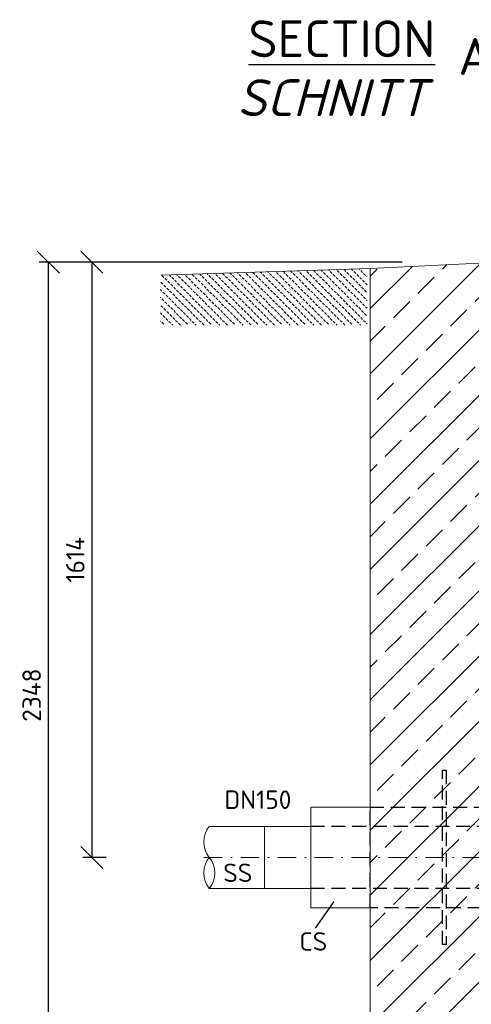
# Model space of a CAD drawing. Header units: millimetres. Extents: x -89243 to 29100, y -5468 to 8855.
# Tile 4 of 23: x -15156 to -13933, y -241 to 2429. Entities that reach past the tile are written whole.
import ezdxf

# ---------------------------------------------------------------- set-up
doc = ezdxf.new("R2010")
doc.units = ezdxf.units.MM
doc.header["$MEASUREMENT"] = 0
doc.linetypes.add('STRICHPUNKT2', pattern=[0.5, 0.25, -0.125, 0, -0.125])
doc.linetypes.add('VERDECKT2', pattern=[0.1875, 0.125, -0.0625])
for name, color, linetype, lineweight in [('P------T7', 7, 'Continuous', 18), ('P-BS----Bem', 7, 'Continuous', 18), ('P-MS020', 7, 'Continuous', 30), ('P-SSLEIX', 7, 'STRICHPUNKT2', 18)]:
    doc.layers.add(name, color=color, linetype=linetype, lineweight=lineweight)
doc.styles.get("Standard").update_dxf_attribs({"font": 'isocpeur.ttf'})
doc.dimstyles.new('Kopie von ISO-25', dxfattribs={"dimscale": 20, "dimtxt": 2.5, "dimasz": 3, "dimexe": 1.25, "dimexo": 0.625, "dimgap": 1, "dimtad": 1, "dimtxsty": 'Standard', "dimcen": 2.5, "dimadec": 0, "dimazin": 0, "dimtfac": 1, "dimtmove": 0, "dimatfit": 1, "dimfxl": 0, "dimarcsym": 0})

# ---------------------------------------------------------------- blocks, each defined once
blk = doc.blocks.new('_Oblique')
at = {"color": 0, "linetype": 'ByBlock', "lineweight": -2}
blk.add_line((-0.5, -0.5), (0.5, 0.5), dxfattribs=at)
blk = doc.blocks.new('*D6')
at = {"layer": 'Defpoints', "color": 0, "lineweight": 0, "transparency": 16777216}
for p in [(-13519.7, 1771.2), (-14960.1, 157.2), (-14321.2, 157.2)]:
    blk.add_point(p, dxfattribs=at)
at = {"layer": 'P-BS----Bem', "color": 0, "lineweight": -2, "transparency": 16777216}
for p, q in [((-14119.7, 1771.2), (-14985.1, 1771.2)), ((-14960.1, 1771.2), (-14960.1, 157.2)), ((-14921.2, 157.2), (-14985.1, 157.2))]:
    blk.add_line(p, q, dxfattribs=at)
at = {"layer": 'P-BS----Bem', "color": 0, "lineweight": -2, "transparency": 16777216, "xscale": 60, "yscale": 60, "zscale": 60}
for p, rotation in [((-14960.1, 1771.2), 90), ((-14960.1, 157.2), 270)]:
    blk.add_blockref('_Oblique', p, dxfattribs=dict(at, rotation=rotation))
at = {"layer": 'P-BS----Bem', "color": 0, "transparency": 16777216, "insert": (-15005.1, 964.2), "char_height": 50, "attachment_point": 5, "rotation": 90}
blk.add_mtext('1614', dxfattribs=at)
blk = doc.blocks.new('*D7')
at = {"layer": 'Defpoints', "color": 0, "lineweight": 0, "transparency": 16777216}
for p in [(-13519.7, 1771.2), (-15078.3, -576.8), (-13313.3, -576.8)]:
    blk.add_point(p, dxfattribs=at)
at = {"layer": 'P-BS----Bem', "color": 0, "lineweight": -2, "transparency": 16777216}
for p, q in [((-14119.7, 1771.2), (-15103.3, 1771.2)), ((-15078.3, 1771.2), (-15078.3, -576.8)), ((-13913.3, -576.8), (-15103.3, -576.8))]:
    blk.add_line(p, q, dxfattribs=at)
at = {"layer": 'P-BS----Bem', "color": 0, "lineweight": -2, "transparency": 16777216, "xscale": 60, "yscale": 60, "zscale": 60}
for p, rotation in [((-15078.3, 1771.2), 90), ((-15078.3, -576.8), 270)]:
    blk.add_blockref('_Oblique', p, dxfattribs=dict(at, rotation=rotation))
at = {"layer": 'P-BS----Bem', "color": 0, "transparency": 16777216, "insert": (-15123.3, 597.2), "char_height": 50, "attachment_point": 5, "rotation": 90}
blk.add_mtext('2348', dxfattribs=at)

msp = doc.modelspace()

# ---------------------------------------------------------------- hatches: boundary and pattern name
at = {"lineweight": 9}
h = msp.add_hatch(dxfattribs=at)
h.set_pattern_fill('ANSI33', color=256, scale=500)
h.set_pattern_definition([(45, (-12839.73, 360.69), (-88.388, 88.388), []), (45, (-12751.34, 360.69), (-88.3883, 88.3883), [62.5, -31.25])])
h.paths.add_polyline_path([(-13805.229, 796.788), (-13905.029, 796.788), (-13905.029, 880.688), (-13805.229, 880.688), (-13805.229, 1442.688), (-13905.029, 1442.688), (-13905.029, 1526.588), (-13805.229, 1526.588), (-13805.229, 1616.388), (-13892.029, 1703.188), (-13892.029, 1716.188), (-13892.029, 1743.688), (-13869.621, 1743.688), (-13869.621, 1771.188), (-14206.529, 1754.388), (-14206.529, -749.812), (-14587.529, -749.812), (-14587.529, -1049.812), (-11091.929, -1049.812), (-11091.929, -749.812), (-11472.929, -749.812), (-11472.929, 1754.388), (-11809.836, 1771.188), (-11809.836, 1743.688), (-11787.429, 1743.688), (-11787.429, 1716.188), (-11787.429, 1703.188), (-11874.229, 1616.388), (-11874.229, 1526.588), (-11774.429, 1526.588), (-11774.429, 1442.688), (-11874.229, 1442.688), (-11874.229, 880.688), (-11774.429, 880.688), (-11774.429, 796.788), (-11874.229, 796.788), (-11874.229, -361.212), (-11774.429, -361.212), (-11774.429, -445.112), (-11874.229, -445.112), (-11874.229, -724.812), (-12045.229, -724.812), (-12045.229, -589.812), (-12139.729, -589.812), (-12139.729, -599.312), (-12139.729, -740.312), (-12139.729, -749.812), (-12213.729, -749.812), (-12213.729, -740.312), (-12213.729, -619.812), (-12408.229, -619.812), (-12408.229, -679.812), (-12412.229, -679.812, -0.41421356), (-12416.229, -675.812), (-12416.229, -635.812, 0.41421356), (-12424.229, -627.812), (-12464.229, -627.812, -0.41421356), (-12468.229, -623.812), (-12468.229, -619.812), (-12548.229, -619.812), (-12548.229, -623.812, -0.41421356), (-12552.229, -627.812), (-12592.229, -627.812, 0.41421356), (-12600.229, -635.812), (-12600.229, -675.812, -0.41421356), (-12604.229, -679.812), (-12608.229, -679.812), (-12608.229, -619.812), (-13071.229, -619.812), (-13071.229, -679.812), (-13075.229, -679.812, -0.41421356), (-13079.229, -675.812), (-13079.229, -635.812, 0.41421356), (-13087.229, -627.812), (-13127.229, -627.812, -0.41421356), (-13131.229, -623.812), (-13131.229, -619.812), (-13211.229, -619.812), (-13211.229, -623.812, -0.41421356), (-13215.229, -627.812), (-13255.229, -627.812, 0.41421356), (-13263.229, -635.812), (-13263.229, -675.812, -0.41421356), (-13267.229, -679.812), (-13271.229, -679.812), (-13271.229, -619.812), (-13465.729, -619.812), (-13465.729, -740.312), (-13465.729, -749.812), (-13539.729, -749.812), (-13539.729, -740.312), (-13539.729, -589.812), (-13805.229, -589.812), (-13805.229, -445.112), (-13905.029, -445.112), (-13905.029, -361.212), (-13805.229, -361.212)])
at = {"lineweight": 13}
h = msp.add_hatch(dxfattribs=at)
h.set_pattern_fill('BETON_UNBEWEHRT', color=256, scale=60, angle=90, pattern_type=2)
h.set_pattern_definition([(135, (-11052.8, 1687.905), (-10.6066, -10.6066), [7.5, -3.75])])
h.paths.add_polyline_path([(-14774.529, 1726.459), (-14772.929, 1726.459), (-14772.929, 1736.614), (-14214.529, 1754.137), (-14214.529, 1600.459), (-14774.529, 1600.459), (-14774.529, 1681.459)])

# ---------------------------------------------------------------- linework, layer by layer
at = {"lineweight": 0}
for p, q in [((-13869.621, 1771.188), (-14206.529, 1754.388)), ((-14772.929, 1736.614), (-14206.529, 1754.388)), ((-14206.529, 1754.388), (-14206.529, -749.812)), ((-14492.229, 241.338), (-14642.229, 241.338)), ((-14367.229, 241.338), (-14492.229, 241.338)), ((-14492.229, 241.338), (-14492.229, 73.038)), ((-14492.229, 73.038), (-14642.229, 73.038)), ((-14492.229, 73.038), (-14367.229, 73.038))]:
    msp.add_line(p, q, dxfattribs=at)
at = {"linetype": 'VERDECKT2', "lineweight": 25, "ltscale": 300}
for p, q in [((-13767.229, 241.338), (-14367.229, 241.338)), ((-13767.229, 73.038), (-14367.229, 73.038))]:
    msp.add_line(p, q, dxfattribs=at)
msp.add_line((-14354.624, -35.042), (-14304.125, 37.692))
for points in [[(-14000.879, -79.312), (-14010.879, -79.312), (-14010.879, 393.688), (-14000.879, 393.688)], [(-13792.229, 20.688), (-14206.529, 20.688), (-14206.529, 293.688), (-13792.229, 293.688)]]:
    msp.add_lwpolyline(points, close=True, dxfattribs=at)
at = {"lineweight": 0}
msp.add_lwpolyline([(-14206.529, 293.688), (-14367.229, 293.688), (-14367.229, 20.688), (-14206.529, 20.688)], close=True, dxfattribs=at)
for centre, start, end in [((-14590.633, 199.263), 140.803795, 219.196205), ((-14590.633, 115.113), 140.803795, 219.196205), ((-14693.825, 115.113), 320.803795, 39.196205)]:
    msp.add_arc(centre, 66.577, start, end, dxfattribs=at)
at = {"layer": 'P-SSLEIX', "color": 7, "linetype": 'STRICHPUNKT2', "ltscale": 200}
msp.add_line((-14657.135, 157.188), (-11022.322, 157.188), dxfattribs=at)

# ---------------------------------------------------------------- texts
at = {"lineweight": 0}
msp.add_text('DN150', height=50, dxfattribs=at).set_placement((-14601.548, 288.695))
at = {"layer": 'P------T7', "color": 0, "linetype": 'Continuous', "lineweight": 25, "char_height": 100, "attachment_point": 7}
for s, insert in [('{\\LSECTION}', (-14536.093, 2327.303)), ('{\\fISOCPEUR|b0|i1|c0|p34;SCHNITT}', (-14566.466, 2167.519))]:
    msp.add_mtext(s, dxfattribs=dict(at, insert=insert))
at = {"layer": 'P------T7', "color": 0, "insert": (-13967.275, 2379.604), "char_height": 100, "attachment_point": 1}
msp.add_mtext('A-A', dxfattribs=at)
at = {"layer": 'P-MS020'}
for s, p in [('SS', (-14604.449, 90.43)), ('CS', (-14398.019, -95.746))]:
    msp.add_text(s, height=50, dxfattribs=at).set_placement(p)

# ---------------------------------------------------------------- dimensions: what is measured, and where the dimension line sits
at = {"layer": 'P-BS----Bem', "color": 0}
for base, p2, picture, middle in [((-15078.291, -576.812), (-13313.349, -576.812), '*D7', (-15123.291, 597.188)), ((-14960.131, 157.188), (-14321.2, 157.188), '*D6', (-15005.131, 964.188))]:
    dim = msp.add_linear_dim(base=base, p1=(-13519.729, 1771.188), p2=p2, angle=90, dimstyle='Kopie von ISO-25', override={"dimexo": 30, "dimblk1": 'Oblique', "dimblk2": 'Oblique', "dimsah": 1}, dxfattribs=at)
    dim.commit()
    dim.dimension.update_dxf_attribs({"geometry": picture, "text_midpoint": middle})

doc.saveas('drawing.dxf')
